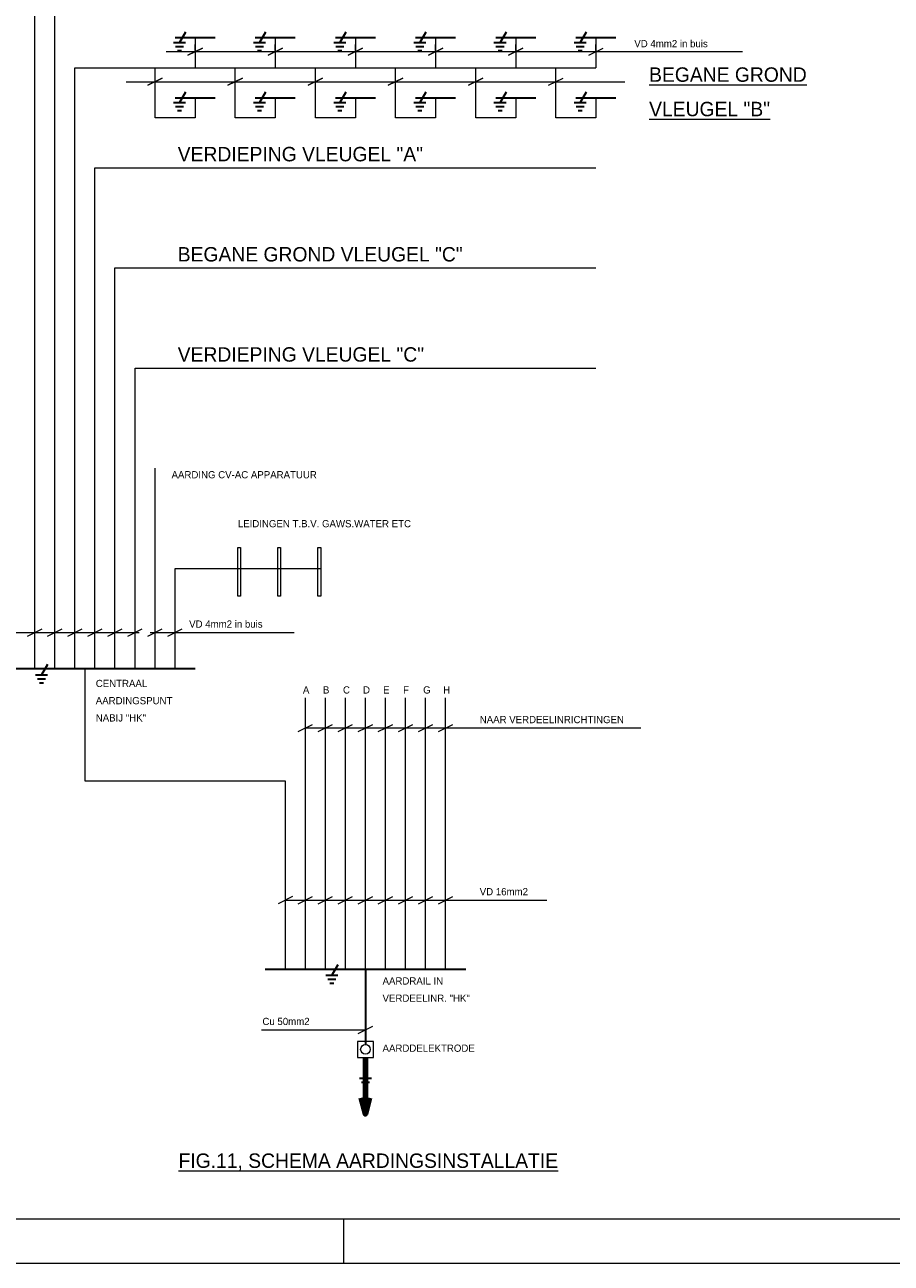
# Model space of a CAD drawing. Header units: millimetres. Extents: x -7 to 52.4, y -9.3 to 32.6.
# Tile 2 of 4: x 3.2 to 22.7, y -9.3 to 18.5. Entities that reach past the tile are written whole.
import ezdxf

# ---------------------------------------------------------------- set-up
doc = ezdxf.new("R2010")
doc.units = ezdxf.units.MM
for name, color, linetype in [('11', 7, 'Continuous'), ('KADER', 7, 'Continuous'), ('SYMBOLEN', 7, 'Continuous')]:
    doc.layers.add(name, color=color, linetype=linetype)
doc.styles.add('dgn001', font='dgn001.shx')
doc.styles.get("Standard").update_dxf_attribs({"font": 'arial.ttf'})
doc.dimstyles.get("Standard").update_dxf_attribs({"dimtxt": 0.18, "dimasz": 0.18, "dimexe": 0.18, "dimexo": 0.0625, "dimgap": 0.09, "dimtad": 0, "dimtih": 1, "dimtoh": 1, "dimdec": 4, "dimzin": 0, "dimdsep": 46, "dimtxsty": 'Standard', "dimcen": 0.09, "dimadec": 0, "dimazin": 0, "dimtfac": 1, "dimtdec": 4, "dimtofl": 0, "dimtmove": 0, "dimatfit": 3, "dimfxl": 1, "dimtolj": 1, "dimtzin": 0, "dimarcsym": 0})

# ---------------------------------------------------------------- blocks, each defined once
blk = doc.blocks.new('EQ014')
at = {"layer": '11', "color": 3, "linetype": 'Continuous', "lineweight": 30}
for p, q in [((0.067, 0.117), (-0.068, -0.117)), ((-0.203, -0.117), (0.067, -0.117)), ((-0.158, -0.207), (0.022, -0.207)), ((-0.113, -0.297), (-0.023, -0.297))]:
    blk.add_line(p, q, dxfattribs=at)
blk = doc.blocks.new('EQ015')
at = {"layer": '11', "color": 3, "linetype": 'Continuous', "lineweight": 30}
for p, q in [((0.067, 0.117), (-0.068, -0.117)), ((-0.203, -0.117), (0.067, -0.117)), ((-0.158, -0.207), (0.022, -0.207)), ((-0.113, -0.297), (-0.023, -0.297))]:
    blk.add_line(p, q, dxfattribs=at)
blk = doc.blocks.new('EQ016')
at = {"layer": '11', "color": 3, "linetype": 'Continuous', "lineweight": 30}
for p, q in [((0.067, 0.117), (-0.068, -0.117)), ((-0.203, -0.117), (0.067, -0.117)), ((-0.158, -0.207), (0.022, -0.207)), ((-0.113, -0.297), (-0.023, -0.297))]:
    blk.add_line(p, q, dxfattribs=at)
blk = doc.blocks.new('EQ017')
at = {"layer": '11', "color": 3, "linetype": 'Continuous', "lineweight": 30}
for p, q in [((0.067, 0.117), (-0.068, -0.117)), ((-0.203, -0.117), (0.067, -0.117)), ((-0.158, -0.207), (0.022, -0.207)), ((-0.113, -0.297), (-0.023, -0.297))]:
    blk.add_line(p, q, dxfattribs=at)
blk = doc.blocks.new('EQ018')
at = {"layer": '11', "color": 3, "linetype": 'Continuous', "lineweight": 30}
for p, q in [((0.067, 0.117), (-0.068, -0.117)), ((-0.203, -0.117), (0.067, -0.117)), ((-0.158, -0.207), (0.022, -0.207)), ((-0.113, -0.297), (-0.023, -0.297))]:
    blk.add_line(p, q, dxfattribs=at)
blk = doc.blocks.new('EQ019')
at = {"layer": '11', "color": 3, "linetype": 'Continuous', "lineweight": 30}
for p, q in [((0.067, 0.117), (-0.068, -0.117)), ((-0.203, -0.117), (0.067, -0.117)), ((-0.158, -0.207), (0.022, -0.207)), ((-0.113, -0.297), (-0.023, -0.297))]:
    blk.add_line(p, q, dxfattribs=at)
blk = doc.blocks.new('EQ020')
at = {"layer": '11', "color": 3, "linetype": 'Continuous', "lineweight": 30}
for p, q in [((0.067, 0.117), (-0.068, -0.117)), ((-0.203, -0.117), (0.067, -0.117)), ((-0.158, -0.207), (0.022, -0.207)), ((-0.113, -0.297), (-0.023, -0.297))]:
    blk.add_line(p, q, dxfattribs=at)
blk = doc.blocks.new('EQ021')
at = {"layer": '11', "color": 3, "linetype": 'Continuous', "lineweight": 30}
for p, q in [((0.067, 0.117), (-0.068, -0.117)), ((-0.203, -0.117), (0.067, -0.117)), ((-0.158, -0.207), (0.022, -0.207)), ((-0.113, -0.297), (-0.023, -0.297))]:
    blk.add_line(p, q, dxfattribs=at)
blk = doc.blocks.new('EQ022')
at = {"layer": '11', "color": 3, "linetype": 'Continuous', "lineweight": 30}
for p, q in [((0.067, 0.117), (-0.068, -0.117)), ((-0.203, -0.117), (0.067, -0.117)), ((-0.158, -0.207), (0.022, -0.207)), ((-0.113, -0.297), (-0.023, -0.297))]:
    blk.add_line(p, q, dxfattribs=at)
blk = doc.blocks.new('EQ023')
at = {"layer": '11', "color": 3, "linetype": 'Continuous', "lineweight": 30}
for p, q in [((0.067, 0.117), (-0.068, -0.117)), ((-0.203, -0.117), (0.067, -0.117)), ((-0.158, -0.207), (0.022, -0.207)), ((-0.113, -0.297), (-0.023, -0.297))]:
    blk.add_line(p, q, dxfattribs=at)
blk = doc.blocks.new('EQ024')
at = {"layer": '11', "color": 3, "linetype": 'Continuous', "lineweight": 30}
for p, q in [((0.067, 0.117), (-0.068, -0.117)), ((-0.203, -0.117), (0.067, -0.117)), ((-0.158, -0.207), (0.022, -0.207)), ((-0.113, -0.297), (-0.023, -0.297))]:
    blk.add_line(p, q, dxfattribs=at)
blk = doc.blocks.new('EQ025')
at = {"layer": '11', "color": 3, "linetype": 'Continuous', "lineweight": 30}
for p, q in [((0.067, 0.117), (-0.068, -0.117)), ((-0.203, -0.117), (0.067, -0.117)), ((-0.158, -0.207), (0.022, -0.207)), ((-0.113, -0.297), (-0.023, -0.297))]:
    blk.add_line(p, q, dxfattribs=at)
blk = doc.blocks.new('EQ026')
at = {"layer": '11', "color": 3, "linetype": 'Continuous', "lineweight": 30}
for p, q in [((0.068, 0.117), (-0.067, -0.117)), ((-0.202, -0.117), (0.068, -0.117)), ((-0.157, -0.207), (0.023, -0.207)), ((-0.112, -0.297), (-0.022, -0.297))]:
    blk.add_line(p, q, dxfattribs=at)
blk = doc.blocks.new('EP0')
at = {"layer": '11', "color": 3, "linetype": 'Continuous', "lineweight": 30}
for p, q in [((-0.135, 0.27), (0.135, 0.27)), ((-0.09, 0.18), (0.09, 0.18)), ((-0.045, 0.09), (0.045, 0.09))]:
    blk.add_line(p, q, dxfattribs=at)
blk = doc.blocks.new('AnonymousCell1')
at = {"layer": 'SYMBOLEN', "color": 1, "linetype": 'Continuous', "lineweight": 0, "flags": 128}
blk.add_lwpolyline([(-0.18, -0.18), (0.18, -0.18), (0.18, 0.18), (-0.18, 0.18), (-0.18, -0.18)], dxfattribs=at)
at = {"layer": 'SYMBOLEN', "color": 1, "linetype": 'Continuous', "lineweight": 0}
blk.add_circle((0, -0.00025), 0.108, dxfattribs=at)
blk = doc.blocks.new('EQ027')
at = {"layer": '11', "color": 3, "linetype": 'Continuous', "lineweight": 30}
for p, q in [((0.068, 0.117), (-0.067, -0.117)), ((-0.202, -0.117), (0.068, -0.117)), ((-0.157, -0.207), (0.023, -0.207)), ((-0.112, -0.297), (-0.022, -0.297))]:
    blk.add_line(p, q, dxfattribs=at)
blk = doc.blocks.new('AnonymousCell2')
at = {"layer": 'KADER', "color": 5, "linetype": 'Continuous', "lineweight": 0}
blk.add_line((-28.684, -19.986), (28.684, -19.986), dxfattribs=at)
at = {"layer": 'KADER', "color": 1, "linetype": 'Continuous', "lineweight": 0}
for p, q in [((-12.291, -20.987), (-12.291, -19.986)), ((-29.682, -20.987), (29.685, -20.987))]:
    blk.add_line(p, q, dxfattribs=at)

msp = doc.modelspace()

# ---------------------------------------------------------------- linework, layer by layer
at = {"layer": 'KADER', "color": 1, "linetype": 'Continuous', "lineweight": 0}
for p, q in [((1.049, 4.826), (5.802, 4.826)), ((3.298, 4.745), (3.622, 4.907)), ((3.748, 4.745), (4.072, 4.907)), ((4.198, 4.745), (4.522, 4.907)), ((4.648, 4.745), (4.972, 4.907)), ((5.098, 4.745), (5.422, 4.907)), ((5.548, 4.745), (5.872, 4.907)), ((5.998, 4.745), (6.322, 4.907)), ((6.047, 4.826), (9.287, 4.826)), ((6.448, 4.745), (6.772, 4.907)), ((9.373, 2.599), (9.697, 2.761)), ((9.535, 2.68), (17.068, 2.68)), ((9.823, 2.599), (10.147, 2.761)), ((10.273, 2.599), (10.597, 2.761)), ((10.723, 2.599), (11.047, 2.761)), ((11.173, 2.599), (11.497, 2.761)), ((11.623, 2.599), (11.947, 2.761)), ((12.073, 2.599), (12.397, 2.761)), ((12.523, 2.599), (12.847, 2.761)), ((9.247, -1.105), (8.923, -1.267)), ((9.373, -1.267), (9.697, -1.105)), ((9.823, -1.267), (10.147, -1.105)), ((10.273, -1.267), (10.597, -1.105)), ((10.723, -1.267), (11.047, -1.105)), ((11.173, -1.267), (11.497, -1.105)), ((11.623, -1.267), (11.947, -1.105)), ((12.073, -1.267), (12.397, -1.105)), ((12.523, -1.267), (12.847, -1.105)), ((9.085, -1.186), (14.961, -1.186)), ((8.55, -4.101), (10.885, -4.101)), ((10.723, -4.182), (11.047, -4.02))]:
    msp.add_line(p, q, dxfattribs=at)
at = {"layer": 'KADER', "color": 1, "linetype": 'Continuous', "lineweight": 0, "flags": 128}
for points in [[(8.019, 6.735), (8.079, 6.735), (8.079, 5.641), (8.019, 5.641), (8.019, 6.735)], [(8.919, 6.735), (8.979, 6.735), (8.979, 5.641), (8.919, 5.641), (8.919, 6.735)], [(9.819, 6.735), (9.879, 6.735), (9.879, 5.641), (9.819, 5.641), (9.819, 6.735)]]:
    msp.add_lwpolyline(points, dxfattribs=at)
at = {"layer": 'SYMBOLEN', "color": 1, "linetype": 'Continuous', "lineweight": 30}
for p, q in [((6.61, 18.189), (7.51, 18.189)), ((8.41, 18.189), (9.31, 18.189)), ((10.21, 18.189), (11.11, 18.189)), ((12.01, 18.189), (12.91, 18.189)), ((13.81, 18.189), (14.71, 18.189)), ((15.61, 18.189), (16.51, 18.189)), ((6.61, 16.839), (7.51, 16.839)), ((8.41, 16.839), (9.31, 16.839)), ((10.21, 16.839), (11.11, 16.839)), ((12.01, 16.839), (12.91, 16.839)), ((13.81, 16.839), (14.71, 16.839)), ((15.61, 16.839), (16.51, 16.839)), ((2.11, 4.014), (7.06, 4.014)), ((8.635, -2.736), (13.135, -2.736)), ((10.885, -2.736), (10.885, -4.432))]:
    msp.add_line(p, q, dxfattribs=at)
at = {"layer": 'SYMBOLEN', "color": 1, "linetype": 'Continuous', "lineweight": 0}
for p, q in [((7.06, 18.189), (7.06, 17.514)), ((8.86, 18.189), (8.86, 17.514)), ((10.66, 18.189), (10.66, 17.514)), ((12.46, 18.189), (12.46, 17.514)), ((14.26, 18.189), (14.26, 17.514)), ((16.06, 18.189), (16.06, 17.514)), ((6.412, 17.874), (9.508, 17.874)), ((6.898, 17.793), (7.222, 17.955)), ((7.222, 17.955), (6.898, 17.793)), ((7.06, 17.901), (7.06, 18.036)), ((8.212, 17.874), (11.308, 17.874)), ((8.698, 17.793), (9.022, 17.955)), ((9.022, 17.955), (8.698, 17.793)), ((8.86, 17.901), (8.86, 18.036)), ((10.012, 17.874), (13.108, 17.874)), ((10.498, 17.793), (10.822, 17.955)), ((10.822, 17.955), (10.498, 17.793)), ((10.66, 17.901), (10.66, 18.036)), ((11.812, 17.874), (14.908, 17.874)), ((12.298, 17.793), (12.622, 17.955)), ((12.622, 17.955), (12.298, 17.793)), ((12.46, 17.901), (12.46, 18.036)), ((13.612, 17.874), (19.354, 17.874)), ((14.098, 17.793), (14.422, 17.955)), ((14.422, 17.955), (14.098, 17.793)), ((14.26, 17.901), (14.26, 18.036)), ((15.898, 17.793), (16.222, 17.955)), ((16.06, 17.901), (16.06, 18.036)), ((5.998, 17.118), (6.322, 17.28)), ((6.322, 17.28), (5.998, 17.118)), ((6.16, 17.226), (6.16, 17.361)), ((7.798, 17.118), (8.122, 17.28)), ((8.122, 17.28), (7.798, 17.118)), ((7.96, 17.226), (7.96, 17.361)), ((9.598, 17.118), (9.922, 17.28)), ((9.922, 17.28), (9.598, 17.118)), ((9.76, 17.226), (9.76, 17.361)), ((11.398, 17.118), (11.722, 17.28)), ((11.722, 17.28), (11.398, 17.118)), ((11.56, 17.226), (11.56, 17.361)), ((13.198, 17.118), (13.522, 17.28)), ((13.522, 17.28), (13.198, 17.118)), ((13.36, 17.226), (13.36, 17.361)), ((14.998, 17.118), (15.322, 17.28)), ((15.16, 17.226), (15.16, 17.361)), ((5.512, 17.199), (8.608, 17.199)), ((7.312, 17.199), (10.408, 17.199)), ((9.112, 17.199), (12.208, 17.199)), ((10.912, 17.199), (14.008, 17.199)), ((12.712, 17.199), (16.708, 17.199)), ((6.16, 4.014), (6.16, 8.514))]:
    msp.add_line(p, q, dxfattribs=at)
at = {"layer": 'SYMBOLEN', "color": 1, "linetype": 'Continuous', "lineweight": 13}
for p, q in [((9.535, -2.736), (9.535, 3.357)), ((9.985, -2.736), (9.985, 3.357)), ((10.435, -2.736), (10.435, 3.357)), ((10.885, -2.736), (10.885, 3.357)), ((11.335, -2.736), (11.335, 3.357)), ((11.785, -2.736), (11.785, 3.357)), ((12.235, -2.736), (12.235, 3.357)), ((12.685, -2.736), (12.685, 3.357))]:
    msp.add_line(p, q, dxfattribs=at)
at = {"layer": 'SYMBOLEN', "color": 1, "linetype": 'Continuous', "lineweight": 13, "flags": 128}
for points in [[(3.46, 4.014), (3.46, 22.014), (16.06, 22.014)], [(3.91, 4.014), (3.91, 19.764), (16.06, 19.764)], [(4.36, 4.014), (4.36, 17.514), (16.06, 17.514)], [(4.81, 4.014), (4.81, 15.264), (16.06, 15.264)], [(5.26, 4.014), (5.26, 13.014), (16.06, 13.014)], [(5.71, 4.014), (5.71, 10.764), (16.06, 10.764)], [(4.585, 4.014), (4.585, 1.496), (9.085, 1.496), (9.085, -2.736)]]:
    msp.add_lwpolyline(points, dxfattribs=at)
at = {"layer": 'SYMBOLEN', "color": 1, "linetype": 'Continuous', "lineweight": 0, "flags": 128}
for points in [[(7.06, 16.839), (7.06, 16.389), (6.16, 16.389), (6.16, 17.514)], [(8.86, 16.839), (8.86, 16.389), (7.96, 16.389), (7.96, 17.514)], [(10.66, 16.839), (10.66, 16.389), (9.76, 16.389), (9.76, 17.514)], [(12.46, 16.839), (12.46, 16.389), (11.56, 16.389), (11.56, 17.514)], [(14.26, 16.839), (14.26, 16.389), (13.36, 16.389), (13.36, 17.514)], [(16.06, 16.839), (16.06, 16.389), (15.16, 16.389), (15.16, 17.514)], [(6.61, 4.014), (6.61, 6.264), (9.879, 6.264)]]:
    msp.add_lwpolyline(points, dxfattribs=at)

# ---------------------------------------------------------------- block references
at = {"color": 1, "linetype": 'Continuous', "lineweight": 0}
for name, p in [('AnonymousCell2', (22.689, 11.643)), ('EQ014', (6.774, 18.198)), ('EQ015', (8.574, 18.198)), ('EQ016', (10.374, 18.198)), ('EQ017', (12.174, 18.198)), ('EQ018', (13.974, 18.198)), ('EQ019', (15.774, 18.198)), ('EQ020', (6.774, 16.848)), ('EQ021', (8.574, 16.848)), ('EQ022', (10.374, 16.848)), ('EQ023', (12.174, 16.848)), ('EQ024', (13.974, 16.848)), ('EQ025', (15.774, 16.848)), ('EQ026', (3.675, 3.992)), ('EQ027', (10.2, -2.758)), ('AnonymousCell1', (10.885, -4.54)), ('EP0', (10.885, -5.458))]:
    msp.add_blockref(name, p, dxfattribs=at)

# ---------------------------------------------------------------- texts
at = {"layer": 'KADER', "color": 1, "linetype": 'Continuous', "lineweight": 0, "style": 'dgn001'}
for s, height, p in [('VD 4mm2 in buis', 0.162, (16.922, 17.973)), ('AARDING CV-AC APPARATUUR', 0.162, (6.531, 8.289)), ('LEIDINGEN T.B.V. GAWS.WATER ETC', 0.162, (8.019, 7.189)), ('VD 4mm2 in buis', 0.162, (6.926, 4.934)), ('NAAR VERDEELINRICHTINGEN', 0.162, (13.451, 2.788)), ('VD 16mm2', 0.162, (13.451, -1.078)), ('Cu 50mm2', 0.162, (8.571, -3.993)), ('AARDDELEKTRODE', 0.162, (11.269, -4.594)), ('%%uFIG.11, SCHEMA AARDINGSINSTALLATIE%%u', 0.324, (6.687, -7.202))]:
    msp.add_text(s, height=height, dxfattribs=at).set_placement(p)
at = {"layer": 'KADER', "color": 1, "linetype": 'Continuous', "lineweight": 0, "char_height": 0.162, "attachment_point": 1, "line_spacing_factor": 1.433333, "style": 'dgn001'}
for s, insert in [('CENTRAAL\\PAARDINGSPUNT\\PNABIJ "HK"', (4.829, 3.762)), ('AARDRAIL IN\\PVERDEELINR. "HK"', (11.269, -2.922))]:
    msp.add_mtext(s, dxfattribs=dict(at, insert=insert))
at = {"layer": 'SYMBOLEN', "color": 1, "linetype": 'Continuous', "lineweight": 0, "style": 'dgn001'}
for s, height, p in [('VERDIEPING VLEUGEL "A"', 0.324, (6.669, 15.41)), ('BEGANE GROND VLEUGEL "C"', 0.324, (6.669, 13.16)), ('VERDIEPING VLEUGEL "C"', 0.324, (6.669, 10.91)), ('C', 0.162, (10.38, 3.454)), ('G', 0.162, (12.18, 3.454)), ('A', 0.162, (9.48, 3.454)), ('B', 0.162, (9.93, 3.454)), ('D', 0.162, (10.83, 3.454)), ('E', 0.162, (11.28, 3.454)), ('F', 0.162, (11.73, 3.454)), ('H', 0.162, (12.63, 3.454))]:
    msp.add_text(s, height=height, dxfattribs=at).set_placement(p)
at = {"layer": 'SYMBOLEN', "color": 1, "linetype": 'Continuous', "lineweight": 0, "insert": (17.254, 17.521), "char_height": 0.324, "attachment_point": 1, "line_spacing_factor": 1.433333, "style": 'dgn001'}
msp.add_mtext('\\LBEGANE GROND\\PVLEUGEL "B"', dxfattribs=at)

# ---------------------------------------------------------------- leaders
at = {"layer": 'SYMBOLEN', "color": 1, "linetype": 'Continuous', "lineweight": 0}
msp.add_leader([(10.885, -5.989), (10.885, -4.72)], dimstyle='Standard', override={"dimscale": 1, "dimtxt": 0.36, "dimasz": 0.36, "dimgap": 0.18, "dimtad": 0, "dimclrd": 0, "dimldrblk": 'Open30', "dimlwd": 65534}, dxfattribs=at)

doc.saveas('drawing.dxf')
